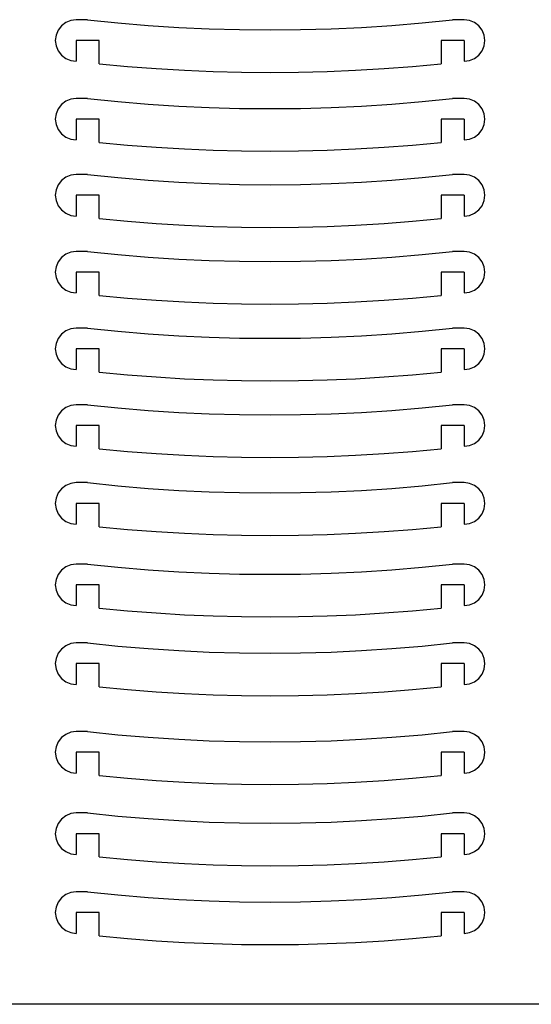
# Model space of a CAD drawing. Extents: x -123 to 123, y -118 to 118.
# Tile 2 of 6: x -62 to 0, y -118 to 1. Entities that reach past the tile are written whole.
import ezdxf

# ---------------------------------------------------------------- set-up
doc = ezdxf.new("R2010")
doc.units = 0
doc.header["$MEASUREMENT"] = 0
doc.layers.get('0').update_dxf_attribs({"linetype": 'CONTINUOUS'})

msp = doc.modelspace()

# ---------------------------------------------------------------- linework, layer by layer
for p, q in [((-56.59, 0.33), (-56.98, -0.19)), ((-56.07, 0.72), (-56.59, 0.33)), ((-55.46, 0.97), (-56.07, 0.72)), ((-54.82, 1.06), (-55.46, 0.97)), ((-53.43, 1.06), (-54.82, 1.06)), ((-53.43, 1.06), (-49.78, 0.68)), ((-49.78, 0.68), (-46.12, 0.37)), ((-46.12, 0.37), (-42.46, 0.13)), ((-42.46, 0.13), (-38.79, -0.04)), ((-24.11, -0.04), (-20.45, 0.13)), ((-20.45, 0.13), (-16.79, 0.37)), ((-16.79, 0.37), (-13.13, 0.68)), ((-13.13, 0.68), (-9.48, 1.06)), ((-8.09, 1.06), (-9.48, 1.06)), ((-7.44, 0.97), (-8.09, 1.06)), ((-6.84, 0.72), (-7.44, 0.97)), ((-6.32, 0.33), (-6.84, 0.72)), ((-5.92, -0.19), (-6.32, 0.33)), ((-57.23, -0.79), (-57.32, -1.44)), ((-56.98, -0.19), (-57.23, -0.79)), ((-38.79, -0.04), (-35.12, -0.14)), ((-35.12, -0.14), (-31.45, -0.17)), ((-31.45, -0.17), (-27.78, -0.14)), ((-27.78, -0.14), (-24.11, -0.04)), ((-5.67, -0.79), (-5.92, -0.19)), ((-5.59, -1.44), (-5.67, -0.79)), ((-57.32, -1.44), (-57.23, -2.09)), ((-57.23, -2.09), (-56.98, -2.69)), ((-52.03, -1.44), (-54.82, -1.44)), ((-54.82, -1.44), (-54.82, -3.94)), ((-52.03, -4.25), (-52.03, -1.44)), ((-10.87, -1.44), (-10.87, -4.25)), ((-8.09, -1.44), (-10.87, -1.44)), ((-8.09, -1.44), (-8.09, -3.94)), ((-5.92, -2.69), (-5.67, -2.09)), ((-5.67, -2.09), (-5.59, -1.44)), ((-56.98, -2.69), (-56.59, -3.21)), ((-56.59, -3.21), (-56.07, -3.61)), ((-6.84, -3.61), (-6.32, -3.21)), ((-6.32, -3.21), (-5.92, -2.69)), ((-56.07, -3.61), (-55.46, -3.86)), ((-55.46, -3.86), (-54.82, -3.94)), ((-52.03, -4.25), (-48.61, -4.57)), ((-48.61, -4.57), (-45.19, -4.83)), ((-17.72, -4.83), (-14.29, -4.57)), ((-14.29, -4.57), (-10.87, -4.25)), ((-8.09, -3.94), (-7.44, -3.86)), ((-7.44, -3.86), (-6.84, -3.61)), ((-45.19, -4.83), (-41.76, -5.04)), ((-41.76, -5.04), (-38.32, -5.18)), ((-38.32, -5.18), (-34.89, -5.27)), ((-34.89, -5.27), (-31.45, -5.3)), ((-31.45, -5.3), (-28.02, -5.27)), ((-28.02, -5.27), (-24.58, -5.18)), ((-24.58, -5.18), (-21.15, -5.04)), ((-21.15, -5.04), (-17.72, -4.83)), ((-56.59, -9.15), (-56.98, -9.67)), ((-56.07, -8.75), (-56.59, -9.15)), ((-55.46, -8.5), (-56.07, -8.75)), ((-54.82, -8.42), (-55.46, -8.5)), ((-53.43, -8.42), (-54.82, -8.42)), ((-53.43, -8.42), (-49.78, -8.79)), ((-49.78, -8.79), (-46.12, -9.1)), ((-46.12, -9.1), (-42.46, -9.34)), ((-42.46, -9.34), (-38.79, -9.51)), ((-24.11, -9.51), (-20.45, -9.34)), ((-20.45, -9.34), (-16.79, -9.1)), ((-16.79, -9.1), (-13.13, -8.79)), ((-13.13, -8.79), (-9.48, -8.42)), ((-8.09, -8.42), (-9.48, -8.42)), ((-7.44, -8.5), (-8.09, -8.42)), ((-6.84, -8.75), (-7.44, -8.5)), ((-6.32, -9.15), (-6.84, -8.75)), ((-5.92, -9.67), (-6.32, -9.15)), ((-57.23, -10.27), (-57.32, -10.92)), ((-56.98, -9.67), (-57.23, -10.27)), ((-38.79, -9.51), (-35.12, -9.62)), ((-35.12, -9.62), (-31.45, -9.65)), ((-31.45, -9.65), (-27.78, -9.62)), ((-27.78, -9.62), (-24.11, -9.51)), ((-5.67, -10.27), (-5.92, -9.67)), ((-5.59, -10.92), (-5.67, -10.27)), ((-57.32, -10.92), (-57.23, -11.56)), ((-57.23, -11.56), (-56.98, -12.17)), ((-52.03, -10.92), (-54.82, -10.92)), ((-54.82, -10.92), (-54.82, -13.42)), ((-52.03, -13.72), (-52.03, -10.92)), ((-10.87, -10.92), (-10.87, -13.72)), ((-8.09, -10.92), (-10.87, -10.92)), ((-8.09, -10.92), (-8.09, -13.42)), ((-5.92, -12.17), (-5.67, -11.56)), ((-5.67, -11.56), (-5.59, -10.92)), ((-56.98, -12.17), (-56.59, -12.68)), ((-56.59, -12.68), (-56.07, -13.08)), ((-6.84, -13.08), (-6.32, -12.68)), ((-6.32, -12.68), (-5.92, -12.17)), ((-56.07, -13.08), (-55.46, -13.33)), ((-55.46, -13.33), (-54.82, -13.42)), ((-52.03, -13.72), (-48.61, -14.04)), ((-48.61, -14.04), (-45.19, -14.31)), ((-17.72, -14.31), (-14.29, -14.04)), ((-14.29, -14.04), (-10.87, -13.72)), ((-8.09, -13.42), (-7.44, -13.33)), ((-7.44, -13.33), (-6.84, -13.08)), ((-45.19, -14.31), (-41.76, -14.51)), ((-41.76, -14.51), (-38.32, -14.66)), ((-38.32, -14.66), (-34.89, -14.75)), ((-34.89, -14.75), (-31.45, -14.78)), ((-31.45, -14.78), (-28.02, -14.75)), ((-28.02, -14.75), (-24.58, -14.66)), ((-24.58, -14.66), (-21.15, -14.51)), ((-21.15, -14.51), (-17.72, -14.31)), ((-55.46, -17.68), (-56.07, -17.93)), ((-54.82, -17.6), (-55.46, -17.68)), ((-53.43, -17.6), (-54.82, -17.6)), ((-53.43, -17.6), (-49.78, -17.97)), ((-13.13, -17.97), (-9.48, -17.6)), ((-8.09, -17.6), (-9.48, -17.6)), ((-7.44, -17.68), (-8.09, -17.6)), ((-6.84, -17.93), (-7.44, -17.68)), ((-56.98, -18.85), (-57.23, -19.45)), ((-56.59, -18.33), (-56.98, -18.85)), ((-56.07, -17.93), (-56.59, -18.33)), ((-49.78, -17.97), (-46.12, -18.28)), ((-46.12, -18.28), (-42.46, -18.52)), ((-42.46, -18.52), (-38.79, -18.69)), ((-38.79, -18.69), (-35.12, -18.8)), ((-35.12, -18.8), (-31.45, -18.83)), ((-31.45, -18.83), (-27.78, -18.8)), ((-27.78, -18.8), (-24.11, -18.69)), ((-24.11, -18.69), (-20.45, -18.52)), ((-20.45, -18.52), (-16.79, -18.28)), ((-16.79, -18.28), (-13.13, -17.97)), ((-6.32, -18.33), (-6.84, -17.93)), ((-5.92, -18.85), (-6.32, -18.33)), ((-5.67, -19.45), (-5.92, -18.85)), ((-57.23, -19.45), (-57.32, -20.1)), ((-57.32, -20.1), (-57.23, -20.74)), ((-52.03, -20.1), (-54.82, -20.1)), ((-54.82, -20.1), (-54.82, -22.6)), ((-52.03, -22.9), (-52.03, -20.1)), ((-10.87, -20.1), (-10.87, -22.9)), ((-8.09, -20.1), (-10.87, -20.1)), ((-8.09, -20.1), (-8.09, -22.6)), ((-5.59, -20.1), (-5.67, -19.45)), ((-5.67, -20.74), (-5.59, -20.1)), ((-57.23, -20.74), (-56.98, -21.35)), ((-56.98, -21.35), (-56.59, -21.86)), ((-6.32, -21.86), (-5.92, -21.35)), ((-5.92, -21.35), (-5.67, -20.74)), ((-56.59, -21.86), (-56.07, -22.26)), ((-56.07, -22.26), (-55.46, -22.51)), ((-55.46, -22.51), (-54.82, -22.6)), ((-8.09, -22.6), (-7.44, -22.51)), ((-7.44, -22.51), (-6.84, -22.26)), ((-6.84, -22.26), (-6.32, -21.86)), ((-52.03, -22.9), (-48.61, -23.22)), ((-48.61, -23.22), (-45.19, -23.49)), ((-45.19, -23.49), (-41.76, -23.69)), ((-41.76, -23.69), (-38.32, -23.84)), ((-24.58, -23.84), (-21.15, -23.69)), ((-21.15, -23.69), (-17.72, -23.49)), ((-17.72, -23.49), (-14.29, -23.22)), ((-14.29, -23.22), (-10.87, -22.9)), ((-38.32, -23.84), (-34.89, -23.93)), ((-34.89, -23.93), (-31.45, -23.96)), ((-31.45, -23.96), (-28.02, -23.93)), ((-28.02, -23.93), (-24.58, -23.84)), ((-56.07, -27.19), (-56.59, -27.58)), ((-55.46, -26.94), (-56.07, -27.19)), ((-54.82, -26.85), (-55.46, -26.94)), ((-53.43, -26.85), (-54.82, -26.85)), ((-53.43, -26.85), (-49.78, -27.23)), ((-49.78, -27.23), (-46.12, -27.54)), ((-16.79, -27.54), (-13.13, -27.23)), ((-13.13, -27.23), (-9.48, -26.85)), ((-8.09, -26.85), (-9.48, -26.85)), ((-7.44, -26.94), (-8.09, -26.85)), ((-6.84, -27.19), (-7.44, -26.94)), ((-6.32, -27.58), (-6.84, -27.19)), ((-56.98, -28.1), (-57.23, -28.7)), ((-56.59, -27.58), (-56.98, -28.1)), ((-46.12, -27.54), (-42.46, -27.78)), ((-42.46, -27.78), (-38.79, -27.95)), ((-38.79, -27.95), (-35.12, -28.05)), ((-35.12, -28.05), (-31.45, -28.08)), ((-31.45, -28.08), (-27.78, -28.05)), ((-27.78, -28.05), (-24.11, -27.95)), ((-24.11, -27.95), (-20.45, -27.78)), ((-20.45, -27.78), (-16.79, -27.54)), ((-5.92, -28.1), (-6.32, -27.58)), ((-5.67, -28.7), (-5.92, -28.1)), ((-57.23, -28.7), (-57.32, -29.35)), ((-57.32, -29.35), (-57.23, -30)), ((-52.03, -29.35), (-54.82, -29.35)), ((-54.82, -29.35), (-54.82, -31.85)), ((-52.03, -32.16), (-52.03, -29.35)), ((-10.87, -29.35), (-10.87, -32.16)), ((-8.09, -29.35), (-10.87, -29.35)), ((-8.09, -29.35), (-8.09, -31.85)), ((-5.59, -29.35), (-5.67, -28.7)), ((-5.67, -30), (-5.59, -29.35)), ((-57.23, -30), (-56.98, -30.6)), ((-56.98, -30.6), (-56.59, -31.12)), ((-6.32, -31.12), (-5.92, -30.6)), ((-5.92, -30.6), (-5.67, -30)), ((-56.59, -31.12), (-56.07, -31.52)), ((-56.07, -31.52), (-55.46, -31.77)), ((-55.46, -31.77), (-54.82, -31.85)), ((-8.09, -31.85), (-7.44, -31.77)), ((-7.44, -31.77), (-6.84, -31.52)), ((-6.84, -31.52), (-6.32, -31.12)), ((-52.03, -32.16), (-48.61, -32.48)), ((-48.61, -32.48), (-45.19, -32.74)), ((-45.19, -32.74), (-41.76, -32.95)), ((-41.76, -32.95), (-38.32, -33.09)), ((-38.32, -33.09), (-34.89, -33.18)), ((-34.89, -33.18), (-31.45, -33.21)), ((-31.45, -33.21), (-28.02, -33.18)), ((-28.02, -33.18), (-24.58, -33.09)), ((-24.58, -33.09), (-21.15, -32.95)), ((-21.15, -32.95), (-17.72, -32.74)), ((-17.72, -32.74), (-14.29, -32.48)), ((-14.29, -32.48), (-10.87, -32.16)), ((-56.07, -36.43), (-56.59, -36.82)), ((-55.46, -36.18), (-56.07, -36.43)), ((-54.82, -36.09), (-55.46, -36.18)), ((-53.43, -36.09), (-54.82, -36.09)), ((-53.43, -36.09), (-49.78, -36.47)), ((-49.78, -36.47), (-46.12, -36.78)), ((-16.79, -36.78), (-13.13, -36.47)), ((-13.13, -36.47), (-9.48, -36.09)), ((-8.09, -36.09), (-9.48, -36.09)), ((-7.44, -36.18), (-8.09, -36.09)), ((-6.84, -36.43), (-7.44, -36.18)), ((-6.32, -36.82), (-6.84, -36.43)), ((-57.23, -37.94), (-57.32, -38.59)), ((-56.98, -37.34), (-57.23, -37.94)), ((-56.59, -36.82), (-56.98, -37.34)), ((-46.12, -36.78), (-42.46, -37.02)), ((-42.46, -37.02), (-38.79, -37.19)), ((-38.79, -37.19), (-35.12, -37.29)), ((-35.12, -37.29), (-31.45, -37.32)), ((-31.45, -37.32), (-27.78, -37.29)), ((-27.78, -37.29), (-24.11, -37.19)), ((-24.11, -37.19), (-20.45, -37.02)), ((-20.45, -37.02), (-16.79, -36.78)), ((-5.92, -37.34), (-6.32, -36.82)), ((-5.67, -37.94), (-5.92, -37.34)), ((-5.59, -38.59), (-5.67, -37.94)), ((-57.32, -38.59), (-57.23, -39.24)), ((-54.82, -38.59), (-54.82, -41.09)), ((-52.03, -38.59), (-54.82, -38.59)), ((-52.03, -41.4), (-52.03, -38.59)), ((-10.87, -38.59), (-10.87, -41.4)), ((-8.09, -38.59), (-10.87, -38.59)), ((-8.09, -38.59), (-8.09, -41.09)), ((-5.67, -39.24), (-5.59, -38.59)), ((-57.23, -39.24), (-56.98, -39.84)), ((-56.98, -39.84), (-56.59, -40.36)), ((-6.32, -40.36), (-5.92, -39.84)), ((-5.92, -39.84), (-5.67, -39.24)), ((-56.59, -40.36), (-56.07, -40.76)), ((-56.07, -40.76), (-55.46, -41.01)), ((-55.46, -41.01), (-54.82, -41.09)), ((-52.03, -41.4), (-48.61, -41.72)), ((-14.29, -41.72), (-10.87, -41.4)), ((-8.09, -41.09), (-7.44, -41.01)), ((-7.44, -41.01), (-6.84, -40.76)), ((-6.84, -40.76), (-6.32, -40.36)), ((-48.61, -41.72), (-45.19, -41.98)), ((-45.19, -41.98), (-41.76, -42.19)), ((-41.76, -42.19), (-38.32, -42.33)), ((-38.32, -42.33), (-34.89, -42.42)), ((-34.89, -42.42), (-31.45, -42.45)), ((-31.45, -42.45), (-28.02, -42.42)), ((-28.02, -42.42), (-24.58, -42.33)), ((-24.58, -42.33), (-21.15, -42.19)), ((-21.15, -42.19), (-17.72, -41.98)), ((-17.72, -41.98), (-14.29, -41.72)), ((-56.59, -46.05), (-56.98, -46.57)), ((-56.07, -45.66), (-56.59, -46.05)), ((-55.46, -45.41), (-56.07, -45.66)), ((-54.82, -45.32), (-55.46, -45.41)), ((-53.43, -45.32), (-54.82, -45.32)), ((-53.43, -45.32), (-49.78, -45.7)), ((-49.78, -45.7), (-46.12, -46.01)), ((-46.12, -46.01), (-42.46, -46.25)), ((-42.46, -46.25), (-38.79, -46.42)), ((-24.11, -46.42), (-20.45, -46.25)), ((-20.45, -46.25), (-16.79, -46.01)), ((-16.79, -46.01), (-13.13, -45.7)), ((-13.13, -45.7), (-9.48, -45.32)), ((-8.09, -45.32), (-9.48, -45.32)), ((-7.44, -45.41), (-8.09, -45.32)), ((-6.84, -45.66), (-7.44, -45.41)), ((-6.32, -46.05), (-6.84, -45.66)), ((-5.92, -46.57), (-6.32, -46.05)), ((-57.23, -47.18), (-57.32, -47.82)), ((-56.98, -46.57), (-57.23, -47.18)), ((-38.79, -46.42), (-35.12, -46.52)), ((-35.12, -46.52), (-31.45, -46.56)), ((-31.45, -46.56), (-27.78, -46.52)), ((-27.78, -46.52), (-24.11, -46.42)), ((-5.67, -47.18), (-5.92, -46.57)), ((-5.59, -47.82), (-5.67, -47.18)), ((-57.32, -47.82), (-57.23, -48.47)), ((-57.23, -48.47), (-56.98, -49.07)), ((-54.82, -47.82), (-54.82, -50.32)), ((-52.03, -47.82), (-54.82, -47.82)), ((-52.03, -50.63), (-52.03, -47.82)), ((-10.87, -47.82), (-10.87, -50.63)), ((-8.09, -47.82), (-10.87, -47.82)), ((-8.09, -47.82), (-8.09, -50.32)), ((-5.92, -49.07), (-5.67, -48.47)), ((-5.67, -48.47), (-5.59, -47.82)), ((-56.98, -49.07), (-56.59, -49.59)), ((-56.59, -49.59), (-56.07, -49.99)), ((-6.84, -49.99), (-6.32, -49.59)), ((-6.32, -49.59), (-5.92, -49.07)), ((-56.07, -49.99), (-55.46, -50.24)), ((-55.46, -50.24), (-54.82, -50.32)), ((-52.03, -50.63), (-48.61, -50.95)), ((-48.61, -50.95), (-45.19, -51.21)), ((-17.72, -51.21), (-14.29, -50.95)), ((-14.29, -50.95), (-10.87, -50.63)), ((-8.09, -50.32), (-7.44, -50.24)), ((-7.44, -50.24), (-6.84, -49.99)), ((-45.19, -51.21), (-41.76, -51.42)), ((-41.76, -51.42), (-38.32, -51.57)), ((-38.32, -51.57), (-34.89, -51.65)), ((-34.89, -51.65), (-31.45, -51.68)), ((-31.45, -51.68), (-28.02, -51.65)), ((-28.02, -51.65), (-24.58, -51.57)), ((-24.58, -51.57), (-21.15, -51.42)), ((-21.15, -51.42), (-17.72, -51.21)), ((-56.59, -55.45), (-56.98, -55.96)), ((-56.07, -55.05), (-56.59, -55.45)), ((-55.46, -54.8), (-56.07, -55.05)), ((-54.82, -54.71), (-55.46, -54.8)), ((-53.43, -54.71), (-54.82, -54.71)), ((-53.43, -54.71), (-49.78, -55.09)), ((-49.78, -55.09), (-46.12, -55.4)), ((-46.12, -55.4), (-42.46, -55.64)), ((-42.46, -55.64), (-38.79, -55.81)), ((-24.11, -55.81), (-20.45, -55.64)), ((-20.45, -55.64), (-16.79, -55.4)), ((-16.79, -55.4), (-13.13, -55.09)), ((-13.13, -55.09), (-9.48, -54.71)), ((-8.09, -54.71), (-9.48, -54.71)), ((-7.44, -54.8), (-8.09, -54.71)), ((-6.84, -55.05), (-7.44, -54.8)), ((-6.32, -55.45), (-6.84, -55.05)), ((-5.92, -55.96), (-6.32, -55.45)), ((-57.23, -56.57), (-57.32, -57.22)), ((-56.98, -55.96), (-57.23, -56.57)), ((-38.79, -55.81), (-35.12, -55.91)), ((-35.12, -55.91), (-31.45, -55.95)), ((-31.45, -55.95), (-27.78, -55.91)), ((-27.78, -55.91), (-24.11, -55.81)), ((-5.67, -56.57), (-5.92, -55.96)), ((-5.59, -57.22), (-5.67, -56.57)), ((-57.32, -57.22), (-57.23, -57.86)), ((-57.23, -57.86), (-56.98, -58.47)), ((-54.82, -57.22), (-54.82, -59.72)), ((-52.03, -57.22), (-54.82, -57.22)), ((-52.03, -60.02), (-52.03, -57.22)), ((-10.87, -57.22), (-10.87, -60.02)), ((-8.09, -57.22), (-10.87, -57.22)), ((-8.09, -57.22), (-8.09, -59.72)), ((-5.92, -58.47), (-5.67, -57.86)), ((-5.67, -57.86), (-5.59, -57.22)), ((-56.98, -58.47), (-56.59, -58.98)), ((-56.59, -58.98), (-56.07, -59.38)), ((-6.84, -59.38), (-6.32, -58.98)), ((-6.32, -58.98), (-5.92, -58.47)), ((-56.07, -59.38), (-55.46, -59.63)), ((-55.46, -59.63), (-54.82, -59.72)), ((-52.03, -60.02), (-48.61, -60.34)), ((-48.61, -60.34), (-45.19, -60.61)), ((-17.72, -60.61), (-14.29, -60.34)), ((-14.29, -60.34), (-10.87, -60.02)), ((-8.09, -59.72), (-7.44, -59.63)), ((-7.44, -59.63), (-6.84, -59.38)), ((-45.19, -60.61), (-41.76, -60.81)), ((-41.76, -60.81), (-38.32, -60.96)), ((-38.32, -60.96), (-34.89, -61.05)), ((-34.89, -61.05), (-31.45, -61.08)), ((-31.45, -61.08), (-28.02, -61.05)), ((-28.02, -61.05), (-24.58, -60.96)), ((-24.58, -60.96), (-21.15, -60.81)), ((-21.15, -60.81), (-17.72, -60.61)), ((-56.07, -64.86), (-56.59, -65.25)), ((-55.46, -64.61), (-56.07, -64.86)), ((-54.82, -64.52), (-55.46, -64.61)), ((-53.43, -64.52), (-54.82, -64.52)), ((-53.43, -64.52), (-49.78, -64.9)), ((-49.78, -64.9), (-46.12, -65.21)), ((-46.12, -65.21), (-42.46, -65.45)), ((-20.45, -65.45), (-16.79, -65.21)), ((-16.79, -65.21), (-13.13, -64.9)), ((-13.13, -64.9), (-9.48, -64.52)), ((-8.09, -64.52), (-9.48, -64.52)), ((-7.44, -64.61), (-8.09, -64.52)), ((-6.84, -64.86), (-7.44, -64.61)), ((-6.32, -65.25), (-6.84, -64.86)), ((-57.23, -66.37), (-57.32, -67.02)), ((-56.98, -65.77), (-57.23, -66.37)), ((-56.59, -65.25), (-56.98, -65.77)), ((-42.46, -65.45), (-38.79, -65.62)), ((-38.79, -65.62), (-35.12, -65.72)), ((-35.12, -65.72), (-31.45, -65.75)), ((-31.45, -65.75), (-27.78, -65.72)), ((-27.78, -65.72), (-24.11, -65.62)), ((-24.11, -65.62), (-20.45, -65.45)), ((-5.92, -65.77), (-6.32, -65.25)), ((-5.67, -66.37), (-5.92, -65.77)), ((-5.59, -67.02), (-5.67, -66.37)), ((-57.32, -67.02), (-57.23, -67.67)), ((-54.82, -67.02), (-54.82, -69.52)), ((-52.03, -67.02), (-54.82, -67.02)), ((-52.03, -69.83), (-52.03, -67.02)), ((-10.87, -67.02), (-10.87, -69.83)), ((-8.09, -67.02), (-10.87, -67.02)), ((-8.09, -67.02), (-8.09, -69.52)), ((-5.67, -67.67), (-5.59, -67.02)), ((-57.23, -67.67), (-56.98, -68.27)), ((-56.98, -68.27), (-56.59, -68.79)), ((-56.59, -68.79), (-56.07, -69.19)), ((-6.84, -69.19), (-6.32, -68.79)), ((-6.32, -68.79), (-5.92, -68.27)), ((-5.92, -68.27), (-5.67, -67.67)), ((-56.07, -69.19), (-55.46, -69.44)), ((-55.46, -69.44), (-54.82, -69.52)), ((-52.03, -69.83), (-48.61, -70.15)), ((-14.29, -70.15), (-10.87, -69.83)), ((-8.09, -69.52), (-7.44, -69.44)), ((-7.44, -69.44), (-6.84, -69.19)), ((-48.61, -70.15), (-45.19, -70.41)), ((-45.19, -70.41), (-41.76, -70.62)), ((-41.76, -70.62), (-38.32, -70.76)), ((-38.32, -70.76), (-34.89, -70.85)), ((-34.89, -70.85), (-31.45, -70.88)), ((-31.45, -70.88), (-28.02, -70.85)), ((-28.02, -70.85), (-24.58, -70.76)), ((-24.58, -70.76), (-21.15, -70.62)), ((-21.15, -70.62), (-17.72, -70.41)), ((-17.72, -70.41), (-14.29, -70.15)), ((-56.07, -74.36), (-56.59, -74.76)), ((-55.46, -74.11), (-56.07, -74.36)), ((-54.82, -74.02), (-55.46, -74.11)), ((-53.43, -74.02), (-54.82, -74.02)), ((-53.43, -74.02), (-49.78, -74.4)), ((-49.78, -74.4), (-46.12, -74.71)), ((-46.12, -74.71), (-42.46, -74.95)), ((-20.45, -74.95), (-16.79, -74.71)), ((-16.79, -74.71), (-13.13, -74.4)), ((-13.13, -74.4), (-9.48, -74.02)), ((-8.09, -74.02), (-9.48, -74.02)), ((-7.44, -74.11), (-8.09, -74.02)), ((-6.84, -74.36), (-7.44, -74.11)), ((-6.32, -74.76), (-6.84, -74.36)), ((-57.23, -75.88), (-57.32, -76.52)), ((-56.98, -75.27), (-57.23, -75.88)), ((-56.59, -74.76), (-56.98, -75.27)), ((-42.46, -74.95), (-38.79, -75.12)), ((-38.79, -75.12), (-35.12, -75.22)), ((-35.12, -75.22), (-31.45, -75.26)), ((-31.45, -75.26), (-27.78, -75.22)), ((-27.78, -75.22), (-24.11, -75.12)), ((-24.11, -75.12), (-20.45, -74.95)), ((-5.92, -75.27), (-6.32, -74.76)), ((-5.67, -75.88), (-5.92, -75.27)), ((-5.59, -76.52), (-5.67, -75.88)), ((-57.32, -76.52), (-57.23, -77.17)), ((-52.03, -76.52), (-54.82, -76.52)), ((-54.82, -76.52), (-54.82, -79.02)), ((-52.03, -79.33), (-52.03, -76.52)), ((-10.87, -76.52), (-10.87, -79.33)), ((-8.09, -76.52), (-10.87, -76.52)), ((-8.09, -76.52), (-8.09, -79.02)), ((-5.67, -77.17), (-5.59, -76.52)), ((-57.23, -77.17), (-56.98, -77.77)), ((-56.98, -77.77), (-56.59, -78.29)), ((-6.32, -78.29), (-5.92, -77.77)), ((-5.92, -77.77), (-5.67, -77.17)), ((-56.59, -78.29), (-56.07, -78.69)), ((-56.07, -78.69), (-55.46, -78.94)), ((-55.46, -78.94), (-54.82, -79.02)), ((-52.03, -79.33), (-48.61, -79.65)), ((-14.29, -79.65), (-10.87, -79.33)), ((-8.09, -79.02), (-7.44, -78.94)), ((-7.44, -78.94), (-6.84, -78.69)), ((-6.84, -78.69), (-6.32, -78.29)), ((-48.61, -79.65), (-45.19, -79.92)), ((-45.19, -79.92), (-41.76, -80.12)), ((-41.76, -80.12), (-38.32, -80.27)), ((-38.32, -80.27), (-34.89, -80.35)), ((-34.89, -80.35), (-31.45, -80.38)), ((-31.45, -80.38), (-28.02, -80.35)), ((-28.02, -80.35), (-24.58, -80.27)), ((-24.58, -80.27), (-21.15, -80.12)), ((-21.15, -80.12), (-17.72, -79.92)), ((-17.72, -79.92), (-14.29, -79.65)), ((-56.07, -85.04), (-56.59, -85.43)), ((-55.46, -84.79), (-56.07, -85.04)), ((-54.82, -84.7), (-55.46, -84.79)), ((-53.43, -84.7), (-54.82, -84.7)), ((-53.43, -84.7), (-49.78, -85.08)), ((-49.78, -85.08), (-46.12, -85.39)), ((-46.12, -85.39), (-42.46, -85.63)), ((-20.45, -85.63), (-16.79, -85.39)), ((-16.79, -85.39), (-13.13, -85.08)), ((-13.13, -85.08), (-9.48, -84.7)), ((-8.09, -84.7), (-9.48, -84.7)), ((-7.44, -84.79), (-8.09, -84.7)), ((-6.84, -85.04), (-7.44, -84.79)), ((-6.32, -85.43), (-6.84, -85.04)), ((-57.23, -86.55), (-57.32, -87.2)), ((-56.98, -85.95), (-57.23, -86.55)), ((-56.59, -85.43), (-56.98, -85.95)), ((-42.46, -85.63), (-38.79, -85.8)), ((-38.79, -85.8), (-35.12, -85.9)), ((-35.12, -85.9), (-31.45, -85.93)), ((-31.45, -85.93), (-27.78, -85.9)), ((-27.78, -85.9), (-24.11, -85.8)), ((-24.11, -85.8), (-20.45, -85.63)), ((-5.92, -85.95), (-6.32, -85.43)), ((-5.67, -86.55), (-5.92, -85.95)), ((-5.59, -87.2), (-5.67, -86.55)), ((-57.32, -87.2), (-57.23, -87.85)), ((-52.03, -87.2), (-54.82, -87.2)), ((-54.82, -87.2), (-54.82, -89.7)), ((-52.03, -90.01), (-52.03, -87.2)), ((-10.87, -87.2), (-10.87, -90.01)), ((-8.09, -87.2), (-10.87, -87.2)), ((-8.09, -87.2), (-8.09, -89.7)), ((-5.67, -87.85), (-5.59, -87.2)), ((-57.23, -87.85), (-56.98, -88.45)), ((-56.98, -88.45), (-56.59, -88.97)), ((-6.32, -88.97), (-5.92, -88.45)), ((-5.92, -88.45), (-5.67, -87.85)), ((-56.59, -88.97), (-56.07, -89.37)), ((-56.07, -89.37), (-55.46, -89.62)), ((-55.46, -89.62), (-54.82, -89.7)), ((-52.03, -90.01), (-48.61, -90.33)), ((-14.29, -90.33), (-10.87, -90.01)), ((-8.09, -89.7), (-7.44, -89.62)), ((-7.44, -89.62), (-6.84, -89.37)), ((-6.84, -89.37), (-6.32, -88.97)), ((-48.61, -90.33), (-45.19, -90.59)), ((-45.19, -90.59), (-41.76, -90.8)), ((-41.76, -90.8), (-38.32, -90.94)), ((-38.32, -90.94), (-34.89, -91.03)), ((-34.89, -91.03), (-31.45, -91.06)), ((-31.45, -91.06), (-28.02, -91.03)), ((-28.02, -91.03), (-24.58, -90.94)), ((-24.58, -90.94), (-21.15, -90.8)), ((-21.15, -90.8), (-17.72, -90.59)), ((-17.72, -90.59), (-14.29, -90.33)), ((-56.07, -94.84), (-56.59, -95.24)), ((-55.46, -94.59), (-56.07, -94.84)), ((-54.82, -94.51), (-55.46, -94.59)), ((-53.43, -94.51), (-54.82, -94.51)), ((-53.43, -94.51), (-49.78, -94.88)), ((-49.78, -94.88), (-46.12, -95.19)), ((-16.79, -95.19), (-13.13, -94.88)), ((-13.13, -94.88), (-9.48, -94.51)), ((-8.09, -94.51), (-9.48, -94.51)), ((-7.44, -94.59), (-8.09, -94.51)), ((-6.84, -94.84), (-7.44, -94.59)), ((-6.32, -95.24), (-6.84, -94.84)), ((-56.98, -95.76), (-57.23, -96.36)), ((-56.59, -95.24), (-56.98, -95.76)), ((-46.12, -95.19), (-42.46, -95.43)), ((-42.46, -95.43), (-38.79, -95.6)), ((-38.79, -95.6), (-35.12, -95.71)), ((-35.12, -95.71), (-31.45, -95.74)), ((-31.45, -95.74), (-27.78, -95.71)), ((-27.78, -95.71), (-24.11, -95.6)), ((-24.11, -95.6), (-20.45, -95.43)), ((-20.45, -95.43), (-16.79, -95.19)), ((-5.92, -95.76), (-6.32, -95.24)), ((-5.67, -96.36), (-5.92, -95.76)), ((-57.23, -96.36), (-57.32, -97.01)), ((-57.32, -97.01), (-57.23, -97.65)), ((-52.03, -97.01), (-54.82, -97.01)), ((-54.82, -97.01), (-54.82, -99.51)), ((-52.03, -99.81), (-52.03, -97.01)), ((-10.87, -97.01), (-10.87, -99.81)), ((-8.09, -97.01), (-10.87, -97.01)), ((-8.09, -97.01), (-8.09, -99.51)), ((-5.59, -97.01), (-5.67, -96.36)), ((-5.67, -97.65), (-5.59, -97.01)), ((-57.23, -97.65), (-56.98, -98.26)), ((-56.98, -98.26), (-56.59, -98.77)), ((-6.32, -98.77), (-5.92, -98.26)), ((-5.92, -98.26), (-5.67, -97.65)), ((-56.59, -98.77), (-56.07, -99.17)), ((-56.07, -99.17), (-55.46, -99.42)), ((-55.46, -99.42), (-54.82, -99.51)), ((-8.09, -99.51), (-7.44, -99.42)), ((-7.44, -99.42), (-6.84, -99.17)), ((-6.84, -99.17), (-6.32, -98.77)), ((-52.03, -99.81), (-48.61, -100.13)), ((-48.61, -100.13), (-45.19, -100.4)), ((-45.19, -100.4), (-41.76, -100.6)), ((-41.76, -100.6), (-38.32, -100.75)), ((-38.32, -100.75), (-34.89, -100.84)), ((-28.02, -100.84), (-24.58, -100.75)), ((-24.58, -100.75), (-21.15, -100.6)), ((-21.15, -100.6), (-17.72, -100.4)), ((-17.72, -100.4), (-14.29, -100.13)), ((-14.29, -100.13), (-10.87, -99.81)), ((-34.89, -100.84), (-31.45, -100.87)), ((-31.45, -100.87), (-28.02, -100.84)), ((-56.07, -104.34), (-56.59, -104.74)), ((-55.46, -104.09), (-56.07, -104.34)), ((-54.82, -104.01), (-55.46, -104.09)), ((-53.43, -104.01), (-54.82, -104.01)), ((-53.43, -104.01), (-49.78, -104.39)), ((-13.13, -104.39), (-9.48, -104.01)), ((-8.09, -104.01), (-9.48, -104.01)), ((-7.44, -104.09), (-8.09, -104.01)), ((-6.84, -104.34), (-7.44, -104.09)), ((-6.32, -104.74), (-6.84, -104.34)), ((-56.98, -105.26), (-57.23, -105.86)), ((-56.59, -104.74), (-56.98, -105.26)), ((-49.78, -104.39), (-46.12, -104.69)), ((-46.12, -104.69), (-42.46, -104.93)), ((-42.46, -104.93), (-38.79, -105.11)), ((-38.79, -105.11), (-35.12, -105.21)), ((-35.12, -105.21), (-31.45, -105.24)), ((-31.45, -105.24), (-27.78, -105.21)), ((-27.78, -105.21), (-24.11, -105.11)), ((-24.11, -105.11), (-20.45, -104.93)), ((-20.45, -104.93), (-16.79, -104.69)), ((-16.79, -104.69), (-13.13, -104.39)), ((-5.92, -105.26), (-6.32, -104.74)), ((-5.67, -105.86), (-5.92, -105.26)), ((-57.23, -105.86), (-57.32, -106.51)), ((-57.32, -106.51), (-57.23, -107.16)), ((-54.82, -106.51), (-54.82, -109.01)), ((-52.03, -106.51), (-54.82, -106.51)), ((-52.03, -109.32), (-52.03, -106.51)), ((-10.87, -106.51), (-10.87, -109.32)), ((-8.09, -106.51), (-10.87, -106.51)), ((-8.09, -106.51), (-8.09, -109.01)), ((-5.59, -106.51), (-5.67, -105.86)), ((-5.67, -107.16), (-5.59, -106.51)), ((-57.23, -107.16), (-56.98, -107.76)), ((-56.98, -107.76), (-56.59, -108.28)), ((-6.32, -108.28), (-5.92, -107.76)), ((-5.92, -107.76), (-5.67, -107.16)), ((-56.59, -108.28), (-56.07, -108.67)), ((-56.07, -108.67), (-55.46, -108.92)), ((-55.46, -108.92), (-54.82, -109.01)), ((-8.09, -109.01), (-7.44, -108.92)), ((-7.44, -108.92), (-6.84, -108.67)), ((-6.84, -108.67), (-6.32, -108.28)), ((-52.03, -109.32), (-48.61, -109.64)), ((-48.61, -109.64), (-45.19, -109.9)), ((-45.19, -109.9), (-41.76, -110.11)), ((-41.76, -110.11), (-38.32, -110.25)), ((-38.32, -110.25), (-34.89, -110.34)), ((-28.02, -110.34), (-24.58, -110.25)), ((-24.58, -110.25), (-21.15, -110.11)), ((-21.15, -110.11), (-17.72, -109.9)), ((-17.72, -109.9), (-14.29, -109.64)), ((-14.29, -109.64), (-10.87, -109.32)), ((-34.89, -110.34), (-31.45, -110.37)), ((-31.45, -110.37), (-28.02, -110.34)), ((123.21, -117.56), (-123.21, -117.56))]:
    msp.add_line(p, q)

doc.saveas('drawing.dxf')
